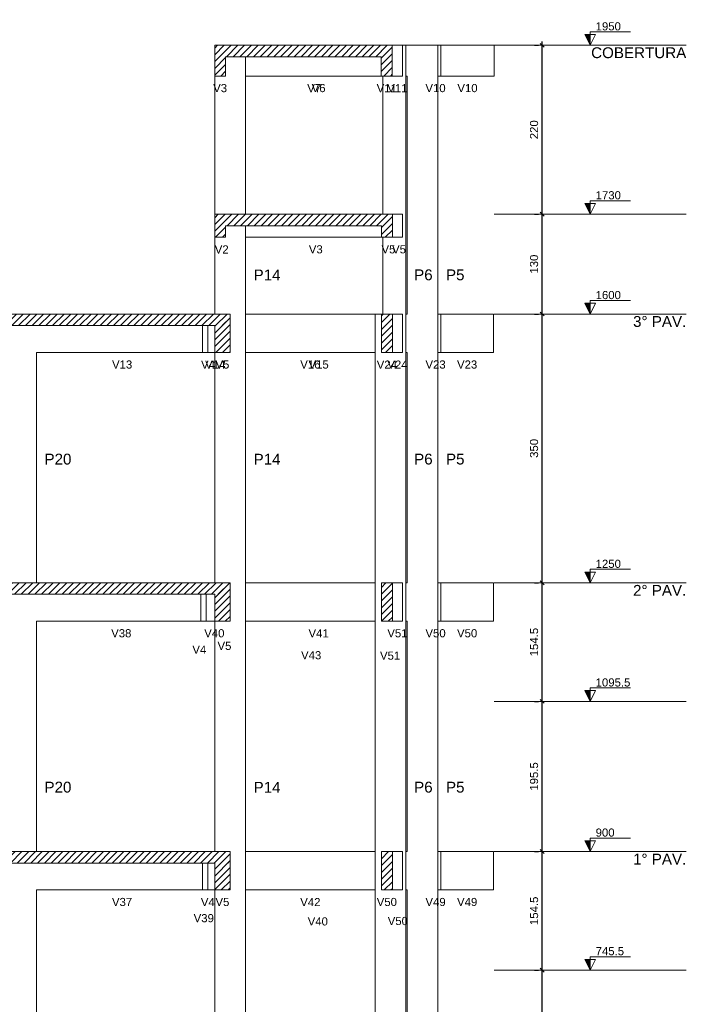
# Model space of a CAD drawing. Header units: millimetres. Extents: x 10 to 1250, y -62 to 528.
# Tile 153 of 256: x 65 to 74, y 210 to 223. Entities that reach past the tile are written whole.
import ezdxf

# ---------------------------------------------------------------- set-up
doc = ezdxf.new("R2010")
doc.units = ezdxf.units.MM
doc.header["$LTSCALE"] = 0.05
for name, color, linetype, lineweight in [('FO-Cortes', 9, 'Continuous', 5), ('FO-Cotas', 5, 'Continuous', 5), ('FO-Eixos', 5, 'Continuous', 5), ('FO-Hachuras das lajes', 1, 'Continuous', 20), ('FO-Níveis', 9, 'Continuous', 5), ('FO-Pilares pré-moldados', 3, 'Continuous', 20), ('FO-Seção das fundações', 9, 'Continuous', 5), ('FO-Títulos', 7, 'Continuous', 5)]:
    doc.layers.add(name, color=color, linetype=linetype, lineweight=lineweight)
doc.styles.add('Arial', font='arial.ttf')
doc.styles.get("Standard").update_dxf_attribs({"font": 'arial.ttf'})
doc.dimstyles.new('UM_50.000000', dxfattribs={"dimtxt": 0.18, "dimasz": 0.1, "dimexe": 0.1, "dimexo": 0.2, "dimgap": 0.1, "dimtad": 1, "dimdec": 1, "dimlfac": 50, "dimzin": 0, "dimdsep": 46, "dimtxsty": 'Standard', "dimblk": 'OBLIQUE', "dimcen": 0.09, "dimdle": 0.1, "dimadec": 1, "dimazin": 2, "dimtfac": 1, "dimtdec": 1, "dimtofl": 0, "dimtmove": 0, "dimatfit": 3, "dimldrblk": 'OBLIQUE', "dimfxl": 1, "dimtolj": 1, "dimarcsym": 1})
pattern_1 = [(45, (-127.84726, -34.92108), (-0.08838835, 0.08838835), [])]

# ---------------------------------------------------------------- blocks, each defined once
blk = doc.blocks.new('_Oblique')
at = {"color": 0, "linetype": 'ByBlock', "lineweight": -2}
blk.add_line((-0.5, -0.5), (0.5, 0.5), dxfattribs=at)
blk = doc.blocks.new('*D306')
at = {"layer": 'Defpoints', "color": 0, "transparency": 16777216}
for p in [(124.097, 57.413), (124.097, 57.413), (124.097, 53.503)]:
    blk.add_point(p, dxfattribs=at)
at = {"layer": 'FO-Hachuras das lajes', "color": 0, "linetype": 'Continuous', "lineweight": -2, "transparency": 16777216}
for p, q in [((124.097, 53.403), (124.097, 57.513)), ((123.897, 57.413), (123.997, 57.413)), ((123.897, 53.503), (123.997, 53.503))]:
    blk.add_line(p, q, dxfattribs=at)
at = {"layer": 'FO-Hachuras das lajes', "color": 0, "lineweight": -2, "transparency": 16777216, "xscale": 0.1, "yscale": 0.1, "zscale": 0.1}
for p, rotation in [((124.097, 57.413), 90), ((124.097, 53.503), 270)]:
    blk.add_blockref('_Oblique', p, dxfattribs=dict(at, rotation=rotation))
at = {"layer": 'FO-Hachuras das lajes', "transparency": 16777216, "insert": (123.885, 55.458), "char_height": 0.2118, "attachment_point": 5, "rotation": 90, "style": 'Arial'}
blk.add_mtext('\\A1;195.5', dxfattribs=at)
blk = doc.blocks.new('*D307')
at = {"layer": 'Defpoints', "color": 0, "transparency": 16777216}
for p in [(124.097, 60.503), (124.097, 60.503), (124.097, 57.413)]:
    blk.add_point(p, dxfattribs=at)
at = {"layer": 'FO-Hachuras das lajes', "color": 0, "linetype": 'Continuous', "lineweight": -2, "transparency": 16777216}
for p, q in [((124.097, 57.313), (124.097, 60.603)), ((123.897, 60.503), (123.997, 60.503)), ((123.897, 57.413), (123.997, 57.413))]:
    blk.add_line(p, q, dxfattribs=at)
at = {"layer": 'FO-Hachuras das lajes', "color": 0, "lineweight": -2, "transparency": 16777216, "xscale": 0.1, "yscale": 0.1, "zscale": 0.1}
for p, rotation in [((124.097, 60.503), 90), ((124.097, 57.413), 270)]:
    blk.add_blockref('_Oblique', p, dxfattribs=dict(at, rotation=rotation))
at = {"layer": 'FO-Hachuras das lajes', "transparency": 16777216, "insert": (123.885, 58.958), "char_height": 0.2118, "attachment_point": 5, "rotation": 90, "style": 'Arial'}
blk.add_mtext('\\A1;154.5', dxfattribs=at)
blk = doc.blocks.new('*D308')
at = {"layer": 'Defpoints', "color": 0, "transparency": 16777216}
for p in [(124.097, 64.413), (124.097, 64.413), (124.097, 60.503)]:
    blk.add_point(p, dxfattribs=at)
at = {"layer": 'FO-Hachuras das lajes', "color": 0, "linetype": 'Continuous', "lineweight": -2, "transparency": 16777216}
for p, q in [((123.897, 64.413), (123.997, 64.413)), ((124.097, 60.403), (124.097, 64.513)), ((123.897, 60.503), (123.997, 60.503))]:
    blk.add_line(p, q, dxfattribs=at)
at = {"layer": 'FO-Hachuras das lajes', "color": 0, "lineweight": -2, "transparency": 16777216, "xscale": 0.1, "yscale": 0.1, "zscale": 0.1}
for p, rotation in [((124.097, 64.413), 90), ((124.097, 60.503), 270)]:
    blk.add_blockref('_Oblique', p, dxfattribs=dict(at, rotation=rotation))
at = {"layer": 'FO-Hachuras das lajes', "transparency": 16777216, "insert": (123.885, 62.458), "char_height": 0.2118, "attachment_point": 5, "rotation": 90, "style": 'Arial'}
blk.add_mtext('\\A1;195.5', dxfattribs=at)
blk = doc.blocks.new('*D309')
at = {"layer": 'Defpoints', "color": 0, "transparency": 16777216}
for p in [(124.097, 67.503), (124.097, 67.503), (124.097, 64.413)]:
    blk.add_point(p, dxfattribs=at)
at = {"layer": 'FO-Hachuras das lajes', "color": 0, "linetype": 'Continuous', "lineweight": -2, "transparency": 16777216}
for p, q in [((123.897, 67.503), (123.997, 67.503)), ((124.097, 64.313), (124.097, 67.603)), ((123.897, 64.413), (123.997, 64.413))]:
    blk.add_line(p, q, dxfattribs=at)
at = {"layer": 'FO-Hachuras das lajes', "color": 0, "lineweight": -2, "transparency": 16777216, "xscale": 0.1, "yscale": 0.1, "zscale": 0.1}
for p, rotation in [((124.097, 67.503), 90), ((124.097, 64.413), 270)]:
    blk.add_blockref('_Oblique', p, dxfattribs=dict(at, rotation=rotation))
at = {"layer": 'FO-Hachuras das lajes', "transparency": 16777216, "insert": (123.885, 65.958), "char_height": 0.2118, "attachment_point": 5, "rotation": 90, "style": 'Arial'}
blk.add_mtext('\\A1;154.5', dxfattribs=at)
blk = doc.blocks.new('*D310')
at = {"layer": 'Defpoints', "color": 0, "transparency": 16777216}
for p in [(124.097, 74.503), (124.097, 74.503), (124.097, 67.503)]:
    blk.add_point(p, dxfattribs=at)
at = {"layer": 'FO-Hachuras das lajes', "color": 0, "linetype": 'Continuous', "lineweight": -2, "transparency": 16777216}
for p, q in [((123.897, 74.503), (123.997, 74.503)), ((124.097, 67.403), (124.097, 74.603)), ((123.897, 67.503), (123.997, 67.503))]:
    blk.add_line(p, q, dxfattribs=at)
at = {"layer": 'FO-Hachuras das lajes', "color": 0, "lineweight": -2, "transparency": 16777216, "xscale": 0.1, "yscale": 0.1, "zscale": 0.1}
for p, rotation in [((124.097, 74.503), 90), ((124.097, 67.503), 270)]:
    blk.add_blockref('_Oblique', p, dxfattribs=dict(at, rotation=rotation))
at = {"layer": 'FO-Hachuras das lajes', "transparency": 16777216, "insert": (123.885, 71.003), "char_height": 0.2118, "attachment_point": 5, "rotation": 90, "style": 'Arial'}
blk.add_mtext('\\A1;350', dxfattribs=at)
blk = doc.blocks.new('*D311')
at = {"layer": 'Defpoints', "color": 0, "transparency": 16777216}
for p in [(124.097, 77.103), (124.097, 77.103), (124.097, 74.503)]:
    blk.add_point(p, dxfattribs=at)
at = {"layer": 'FO-Hachuras das lajes', "color": 0, "linetype": 'Continuous', "lineweight": -2, "transparency": 16777216}
for p, q in [((124.097, 74.403), (124.097, 77.203)), ((123.897, 77.103), (123.997, 77.103)), ((123.897, 74.503), (123.997, 74.503))]:
    blk.add_line(p, q, dxfattribs=at)
at = {"layer": 'FO-Hachuras das lajes', "color": 0, "lineweight": -2, "transparency": 16777216, "xscale": 0.1, "yscale": 0.1, "zscale": 0.1}
for p, rotation in [((124.097, 77.103), 90), ((124.097, 74.503), 270)]:
    blk.add_blockref('_Oblique', p, dxfattribs=dict(at, rotation=rotation))
at = {"layer": 'FO-Hachuras das lajes', "transparency": 16777216, "insert": (123.885, 75.803), "char_height": 0.2118, "attachment_point": 5, "rotation": 90, "style": 'Arial'}
blk.add_mtext('\\A1;130', dxfattribs=at)
blk = doc.blocks.new('*D312')
at = {"layer": 'Defpoints', "color": 0, "transparency": 16777216}
for p in [(124.097, 81.503), (124.097, 81.503), (124.097, 77.103)]:
    blk.add_point(p, dxfattribs=at)
at = {"layer": 'FO-Hachuras das lajes', "color": 0, "linetype": 'Continuous', "lineweight": -2, "transparency": 16777216}
for p, q in [((124.097, 77.003), (124.097, 81.603)), ((123.897, 81.503), (123.997, 81.503)), ((123.897, 77.103), (123.997, 77.103))]:
    blk.add_line(p, q, dxfattribs=at)
at = {"layer": 'FO-Hachuras das lajes', "color": 0, "lineweight": -2, "transparency": 16777216, "xscale": 0.1, "yscale": 0.1, "zscale": 0.1}
for p, rotation in [((124.097, 81.503), 90), ((124.097, 77.103), 270)]:
    blk.add_blockref('_Oblique', p, dxfattribs=dict(at, rotation=rotation))
at = {"layer": 'FO-Hachuras das lajes', "transparency": 16777216, "insert": (123.885, 79.303), "char_height": 0.2118, "attachment_point": 5, "rotation": 90, "style": 'Arial'}
blk.add_mtext('\\A1;220', dxfattribs=at)
blk = doc.blocks.new('BBBBB')
at = {"layer": 'FO-Cortes', "linetype": 'Continuous'}
for points in [[(-2.5, 46.5821), (-2.5, 46.8621), (-2.64, 46.8621), (-2.5, 46.5821)], [(-2.5, 42.1821), (-2.5, 42.4621), (-2.64, 42.4621), (-2.5, 42.1821)], [(-2.5, 39.5821), (-2.5, 39.8621), (-2.64, 39.8621), (-2.5, 39.5821)], [(-2.5, 32.5821), (-2.5, 32.8621), (-2.64, 32.8621), (-2.5, 32.5821)], [(-2.5, 29.4921), (-2.5, 29.7721), (-2.64, 29.7721), (-2.5, 29.4921)], [(-2.5, 25.5821), (-2.5, 25.8621), (-2.64, 25.8621), (-2.5, 25.5821)], [(-2.5, 22.4921), (-2.5, 22.7721), (-2.64, 22.7721), (-2.5, 22.4921)]]:
    blk.add_hatch(color=256, dxfattribs=at).paths.add_polyline_path(points)
at = {"layer": 'FO-Níveis', "linetype": 'Continuous'}
h = blk.add_hatch(dxfattribs=at)
h.set_pattern_fill('ANSI31', color=256, style=0)
h.set_pattern_definition(pattern_1)
h.paths.add_polyline_path([(-12.2751, 46.2821), (-7.6527, 46.2821), (-7.6527, 46.5821), (-12.2751, 46.5821), (-12.2751, 46.2821)])
h = blk.add_hatch(dxfattribs=at)
h.set_pattern_fill('ANSI31', color=256, style=0)
h.set_pattern_definition(pattern_1)
h.paths.add_polyline_path([(-12.2751, 45.7821), (-11.9951, 45.7821), (-11.9951, 46.5821), (-12.2751, 46.5821), (-12.2751, 45.7821)])
h = blk.add_hatch(dxfattribs=at)
h.set_pattern_fill('ANSI31', color=256, style=0)
h.set_pattern_definition(pattern_1)
h.paths.add_polyline_path([(-7.9386, 45.7821), (-7.6527, 45.7821), (-7.6527, 46.5821), (-7.9386, 46.5821), (-7.9386, 45.7821)])
h = blk.add_hatch(dxfattribs=at)
h.set_pattern_fill('ANSI31', color=256, style=0)
h.set_pattern_definition(pattern_1)
h.paths.add_polyline_path([(-12.2751, 41.8821), (-7.6517, 41.8821), (-7.6517, 42.1821), (-12.2751, 42.1821), (-12.2751, 41.8821)])
h = blk.add_hatch(dxfattribs=at)
h.set_pattern_fill('ANSI31', color=256, style=0)
h.set_pattern_definition(pattern_1)
h.paths.add_polyline_path([(-12.2751, 41.5821), (-11.9951, 41.5821), (-11.9951, 42.1821), (-12.2751, 42.1821), (-12.2751, 41.5821)])
h = blk.add_hatch(dxfattribs=at)
h.set_pattern_fill('ANSI31', color=256, style=0)
h.set_pattern_definition(pattern_1)
h.paths.add_polyline_path([(-7.9377, 41.5821), (-7.6517, 41.5821), (-7.6517, 42.1821), (-7.9377, 42.1821), (-7.9377, 41.5821)])
h = blk.add_hatch(dxfattribs=at)
h.set_pattern_fill('ANSI31', color=256, style=0)
h.set_pattern_definition(pattern_1)
h.paths.add_polyline_path([(-20.0191, 39.2821), (-11.8751, 39.2821), (-11.8751, 39.5821), (-20.0191, 39.5821), (-20.0191, 39.2821)])
h = blk.add_hatch(dxfattribs=at)
h.set_pattern_fill('ANSI31', color=256, style=0)
h.set_pattern_definition(pattern_1)
h.paths.add_polyline_path([(-12.2751, 38.5821), (-11.8751, 38.5821), (-11.8751, 39.5821), (-12.2751, 39.5821), (-12.2751, 38.5821)])
h = blk.add_hatch(dxfattribs=at)
h.set_pattern_fill('ANSI31', color=256, style=0)
h.set_pattern_definition(pattern_1)
h.paths.add_polyline_path([(-7.9377, 38.5821), (-7.6518, 38.5821), (-7.6518, 39.5821), (-7.9377, 39.5821), (-7.9377, 38.5821)])
h = blk.add_hatch(dxfattribs=at)
h.set_pattern_fill('ANSI31', color=256, style=0)
h.set_pattern_definition(pattern_1)
h.paths.add_polyline_path([(-19.7191, 32.2821), (-11.8751, 32.2821), (-11.8751, 32.5821), (-19.7191, 32.5821), (-19.7191, 32.2821)])
h = blk.add_hatch(dxfattribs=at)
h.set_pattern_fill('ANSI31', color=256, style=0)
h.set_pattern_definition(pattern_1)
h.paths.add_polyline_path([(-12.2751, 31.5821), (-11.8751, 31.5821), (-11.8751, 32.5821), (-12.2751, 32.5821), (-12.2751, 31.5821)])
h = blk.add_hatch(dxfattribs=at)
h.set_pattern_fill('ANSI31', color=256, style=0)
h.set_pattern_definition(pattern_1)
h.paths.add_polyline_path([(-7.9378, 31.5821), (-7.6518, 31.5821), (-7.6518, 32.5821), (-7.9378, 32.5821), (-7.9378, 31.5821)])
h = blk.add_hatch(dxfattribs=at)
h.set_pattern_fill('ANSI31', color=256, style=0)
h.set_pattern_definition(pattern_1)
h.paths.add_polyline_path([(-19.7191, 25.2821), (-11.8751, 25.2821), (-11.8751, 25.5821), (-19.7191, 25.5821), (-19.7191, 25.2821)])
h = blk.add_hatch(dxfattribs=at)
h.set_pattern_fill('ANSI31', color=256, style=0)
h.set_pattern_definition(pattern_1)
h.paths.add_polyline_path([(-12.2751, 24.5821), (-11.8751, 24.5821), (-11.8751, 25.5821), (-12.2751, 25.5821), (-12.2751, 24.5821)])
h = blk.add_hatch(dxfattribs=at)
h.set_pattern_fill('ANSI31', color=256, style=0)
h.set_pattern_definition(pattern_1)
h.paths.add_polyline_path([(-7.9378, 24.5821), (-7.6518, 24.5821), (-7.6518, 25.5821), (-7.9378, 25.5821), (-7.9378, 24.5821)])
at = {"layer": 'FO-Cortes'}
for points in [[(-2.5, 46.5821), (-2.36, 46.8621), (-2.64, 46.8621), (-2.5, 46.5821), (-2.5, 46.9321), (-1.45, 46.9321)], [(-2.5, 42.1821), (-2.36, 42.4621), (-2.64, 42.4621), (-2.5, 42.1821), (-2.5, 42.5321), (-1.45, 42.5321)], [(-2.5, 39.5821), (-2.36, 39.8621), (-2.64, 39.8621), (-2.5, 39.5821), (-2.5, 39.9321), (-1.45, 39.9321)], [(-2.5, 32.5821), (-2.36, 32.8621), (-2.64, 32.8621), (-2.5, 32.5821), (-2.5, 32.9321), (-1.45, 32.9321)], [(-2.5, 29.4921), (-2.36, 29.7721), (-2.64, 29.7721), (-2.5, 29.4921), (-2.5, 29.8421), (-1.45, 29.8421)], [(-2.5, 25.5821), (-2.36, 25.8621), (-2.64, 25.8621), (-2.5, 25.5821), (-2.5, 25.9321), (-1.45, 25.9321)], [(-2.5, 22.4921), (-2.36, 22.7721), (-2.64, 22.7721), (-2.5, 22.4921), (-2.5, 22.8421), (-1.45, 22.8421)]]:
    blk.add_lwpolyline(points, dxfattribs=at)
at = {"layer": 'FO-Cotas'}
for p, q in [((-7.3872, 46.5821), (-7.6527, 46.5821)), ((-7.6527, 46.5821), (-7.6527, 46.2821)), ((-7.6527, 46.2821), (-7.6527, 46.5821)), ((-7.6527, 46.2821), (-7.6527, 46.5821)), ((-7.2971, 46.5821), (-7.3872, 46.5821)), ((-7.3872, 45.7821), (-7.3872, 46.5821)), ((-7.2669, 46.5821), (-7.2971, 46.5821)), ((-7.2971, 45.7821), (-7.2971, 46.5821)), ((-6.665, 46.5821), (-7.2669, 46.5821)), ((-6.4669, 46.5821), (-6.665, 46.5821)), ((-6.3908, 46.5821), (-6.4669, 46.5821)), ((-6.4669, 45.7821), (-6.4669, 46.5821)), ((-5, 46.5821), (-6.3908, 46.5821)), ((-6.3908, 46.5821), (-6.3908, 45.7821)), ((-5, 45.7821), (-5, 46.5821)), ((-11.4751, 45.7821), (-11.4751, 46.2821)), ((-12.2751, 45.7821), (-12.2751, 42.1821)), ((-11.4751, 45.7821), (-7.9386, 45.7821)), ((-11.4751, 42.1821), (-11.4751, 45.7821)), ((-7.8971, 45.7821), (-7.8971, 42.1821)), ((-7.6527, 45.7821), (-7.3872, 45.7821)), ((-7.2971, 45.7821), (-7.2669, 45.7821)), ((-7.2971, 42.1821), (-7.2971, 45.7821)), ((-7.2669, 45.7821), (-7.2669, 42.1821)), ((-6.4669, 45.7821), (-6.3908, 45.7821)), ((-6.4669, 42.1821), (-6.4669, 45.7821)), ((-6.3908, 45.7821), (-5, 45.7821)), ((-7.386, 42.1821), (-7.6517, 42.1821)), ((-7.386, 41.5821), (-7.386, 42.1821)), ((-7.2971, 39.5821), (-7.2971, 42.1821)), ((-7.2669, 42.1821), (-7.2669, 39.5821)), ((-6.4669, 39.5821), (-6.4669, 42.1821)), ((-11.4751, 41.5821), (-11.4751, 41.8821)), ((-12.2751, 41.5821), (-12.2751, 39.5821)), ((-11.4751, 41.5821), (-7.9377, 41.5821)), ((-11.4751, 39.5821), (-11.4751, 41.5821)), ((-7.8971, 41.5821), (-7.8971, 39.5821)), ((-7.6517, 41.5821), (-7.386, 41.5821)), ((-8.0971, 39.5821), (-11.4751, 39.5821)), ((-11.4751, 38.5821), (-11.4751, 39.5821)), ((-8.0971, 39.5821), (-8.0971, 38.5821)), ((-7.9377, 39.5821), (-8.0971, 39.5821)), ((-7.3862, 39.5821), (-7.6518, 39.5821)), ((-7.3862, 38.5821), (-7.3862, 39.5821)), ((-7.2669, 39.5821), (-7.2971, 39.5821)), ((-7.2971, 38.5821), (-7.2971, 39.5821)), ((-6.3898, 39.5821), (-6.4669, 39.5821)), ((-6.4669, 38.5821), (-6.4669, 39.5821)), ((-5.0198, 39.5821), (-6.3898, 39.5821)), ((-6.3898, 39.5821), (-6.3898, 38.5821)), ((-5.0198, 38.5821), (-5.0198, 39.5821)), ((-12.5909, 39.2821), (-12.5909, 38.5821)), ((-12.4509, 39.2821), (-12.4509, 38.5821)), ((-16.9191, 38.5821), (-12.5909, 38.5821)), ((-16.9191, 32.5821), (-16.9191, 38.5821)), ((-12.5909, 38.5821), (-12.4509, 38.5821)), ((-12.4509, 38.5821), (-12.3109, 38.5821)), ((-12.3109, 38.5821), (-12.2751, 38.5821)), ((-12.2751, 38.5821), (-12.2751, 32.5821)), ((-11.4751, 38.5821), (-8.0971, 38.5821)), ((-11.4751, 32.5821), (-11.4751, 38.5821)), ((-8.0971, 38.5821), (-8.0971, 32.5821)), ((-7.6518, 38.5821), (-7.3862, 38.5821)), ((-7.2971, 38.5821), (-7.2669, 38.5821)), ((-7.2971, 32.5821), (-7.2971, 38.5821)), ((-7.2669, 38.5821), (-7.2669, 32.5821)), ((-6.4669, 38.5821), (-6.3898, 38.5821)), ((-6.4669, 32.5821), (-6.4669, 38.5821)), ((-6.3898, 38.5821), (-5.0198, 38.5821)), ((-8.0971, 32.5821), (-11.4751, 32.5821)), ((-11.4751, 31.5821), (-11.4751, 32.5821)), ((-8.0971, 32.5821), (-8.0971, 31.5821)), ((-7.3862, 32.5821), (-7.6518, 32.5821)), ((-7.3862, 31.5821), (-7.3862, 32.5821)), ((-7.2669, 32.5821), (-7.2971, 32.5821)), ((-7.2971, 31.5821), (-7.2971, 32.5821)), ((-6.3898, 32.5821), (-6.4669, 32.5821)), ((-6.4669, 31.5821), (-6.4669, 32.5821)), ((-5.0198, 32.5821), (-6.3898, 32.5821)), ((-6.3898, 32.5821), (-6.3898, 31.5821)), ((-5.0198, 31.5821), (-5.0198, 32.5821)), ((-12.6361, 32.2821), (-12.6361, 31.5821)), ((-12.4961, 32.2821), (-12.4961, 31.5821)), ((-16.9191, 31.5821), (-12.6361, 31.5821)), ((-16.9191, 29.4921), (-16.9191, 31.5821)), ((-12.6361, 31.5821), (-12.4961, 31.5821)), ((-12.4961, 31.5821), (-12.3561, 31.5821)), ((-12.3561, 31.5821), (-12.2751, 31.5821)), ((-12.2751, 31.5821), (-12.2751, 29.4921)), ((-11.4751, 31.5821), (-8.0971, 31.5821)), ((-11.4751, 29.4921), (-11.4751, 31.5821)), ((-8.0971, 31.5821), (-8.0971, 29.4921)), ((-7.6518, 31.5821), (-7.3862, 31.5821)), ((-7.2971, 31.5821), (-7.2669, 31.5821)), ((-7.2971, 29.4921), (-7.2971, 31.5821)), ((-7.2669, 31.5821), (-7.2669, 29.4921)), ((-6.4669, 31.5821), (-6.3898, 31.5821)), ((-6.4669, 29.4921), (-6.4669, 31.5821)), ((-6.3898, 31.5821), (-5.0198, 31.5821)), ((-16.9191, 25.5821), (-16.9191, 29.4921)), ((-12.2751, 29.4921), (-12.2751, 25.5821)), ((-11.4751, 25.5821), (-11.4751, 29.4921)), ((-8.0971, 29.4921), (-8.0971, 25.5821)), ((-7.2971, 25.5821), (-7.2971, 29.4921)), ((-7.2669, 29.4921), (-7.2669, 25.5821)), ((-6.4669, 25.5821), (-6.4669, 29.4921)), ((-8.0971, 25.5821), (-11.4751, 25.5821)), ((-11.4751, 24.5821), (-11.4751, 25.5821)), ((-8.0971, 25.5821), (-8.0971, 24.5821)), ((-7.3862, 25.5821), (-7.6518, 25.5821)), ((-7.3862, 24.5821), (-7.3862, 25.5821)), ((-7.2669, 25.5821), (-7.2971, 25.5821)), ((-7.2971, 24.5821), (-7.2971, 25.5821)), ((-6.3898, 25.5821), (-6.4669, 25.5821)), ((-6.4669, 24.5821), (-6.4669, 25.5821)), ((-5.0198, 25.5821), (-6.3898, 25.5821)), ((-6.3898, 25.5821), (-6.3898, 24.5821)), ((-5.0198, 24.5821), (-5.0198, 25.5821)), ((-12.5951, 25.2821), (-12.5951, 24.5821)), ((-12.4551, 25.2821), (-12.4551, 24.5821)), ((-16.9191, 24.5821), (-12.5951, 24.5821)), ((-16.9191, 22.4921), (-16.9191, 24.5821)), ((-12.5951, 24.5821), (-12.4551, 24.5821)), ((-12.4551, 24.5821), (-12.3151, 24.5821)), ((-12.3151, 24.5821), (-12.2751, 24.5821)), ((-12.2751, 24.5821), (-12.2751, 22.4921)), ((-11.4751, 24.5821), (-8.0971, 24.5821)), ((-11.4751, 22.4921), (-11.4751, 24.5821)), ((-8.0971, 24.5821), (-8.0971, 22.4921)), ((-7.6518, 24.5821), (-7.3862, 24.5821)), ((-7.2971, 24.5821), (-7.2669, 24.5821)), ((-7.2971, 22.4921), (-7.2971, 24.5821)), ((-7.2669, 24.5821), (-7.2669, 22.4921)), ((-6.4669, 24.5821), (-6.3898, 24.5821)), ((-6.4669, 22.4921), (-6.4669, 24.5821)), ((-6.3898, 24.5821), (-5.0198, 24.5821)), ((-16.9191, 18.5821), (-16.9191, 22.4921)), ((-12.2751, 22.4921), (-12.2751, 18.5821)), ((-11.4751, 18.5821), (-11.4751, 22.4921)), ((-8.0971, 22.4921), (-8.0971, 18.5821)), ((-7.2971, 18.5821), (-7.2971, 22.4921)), ((-7.2669, 22.4921), (-7.2669, 18.5821)), ((-6.4669, 18.5821), (-6.4669, 22.4921))]:
    blk.add_line(p, q, dxfattribs=at)
at = {"layer": 'FO-Eixos', "linetype": 'Continuous'}
for p, q in [((-5, 46.5821), (0, 46.5821)), ((-5, 42.1821), (0, 42.1821)), ((-5, 39.5821), (0, 39.5821)), ((-5, 32.5821), (0, 32.5821)), ((-5, 29.4921), (0, 29.4921)), ((-5, 25.5821), (0, 25.5821)), ((-5, 22.4921), (0, 22.4921))]:
    blk.add_line(p, q, dxfattribs=at)
at = {"layer": 'FO-Títulos'}
for p, q in [((-12.2751, 46.5821), (-12.2751, 46.2821)), ((-11.9951, 46.5821), (-12.2751, 46.5821)), ((-11.8751, 46.5821), (-11.9951, 46.5821)), ((-11.4751, 46.5821), (-11.8751, 46.5821)), ((-7.9386, 46.5821), (-11.4751, 46.5821)), ((-7.8971, 46.5821), (-7.9386, 46.5821)), ((-7.6527, 46.5821), (-7.8971, 46.5821)), ((-12.2751, 46.2821), (-12.2751, 45.7821)), ((-11.9951, 45.7821), (-11.9951, 46.2821)), ((-11.9951, 46.2821), (-11.8751, 46.2821)), ((-11.8751, 46.2821), (-11.4751, 46.2821)), ((-11.4751, 46.2821), (-7.9386, 46.2821)), ((-7.9386, 46.2821), (-7.9386, 45.7821)), ((-7.6527, 45.7821), (-7.6527, 46.2821)), ((-12.2751, 45.7821), (-11.9951, 45.7821)), ((-7.9386, 45.7821), (-7.8971, 45.7821)), ((-7.8971, 45.7821), (-7.6527, 45.7821)), ((-12.2751, 42.1821), (-12.2751, 41.8821)), ((-11.9951, 42.1821), (-12.2751, 42.1821)), ((-11.8751, 42.1821), (-11.9951, 42.1821)), ((-11.4751, 42.1821), (-11.8751, 42.1821)), ((-7.9377, 42.1821), (-11.4751, 42.1821)), ((-7.8971, 42.1821), (-7.9377, 42.1821)), ((-7.6517, 42.1821), (-7.8971, 42.1821)), ((-7.6517, 41.8821), (-7.6517, 42.1821)), ((-12.2751, 41.8821), (-12.2751, 41.5821)), ((-11.9951, 41.5821), (-11.9951, 41.8821)), ((-11.9951, 41.8821), (-11.8751, 41.8821)), ((-11.8751, 41.8821), (-11.4751, 41.8821)), ((-11.4751, 41.8821), (-7.9377, 41.8821)), ((-7.9377, 41.8821), (-7.9377, 41.5821)), ((-7.6517, 41.5821), (-7.6517, 41.8821)), ((-12.2751, 41.5821), (-11.9951, 41.5821)), ((-7.9377, 41.5821), (-7.8971, 41.5821)), ((-7.8971, 41.5821), (-7.6517, 41.5821)), ((-16.9191, 39.5821), (-17.7191, 39.5821)), ((-12.5909, 39.5821), (-16.9191, 39.5821)), ((-12.4509, 39.5821), (-12.5909, 39.5821)), ((-12.3109, 39.5821), (-12.4509, 39.5821)), ((-12.2751, 39.5821), (-12.3109, 39.5821)), ((-12.0751, 39.5821), (-12.2751, 39.5821)), ((-11.9951, 39.5821), (-12.0751, 39.5821)), ((-11.8751, 39.5821), (-11.9951, 39.5821)), ((-11.8751, 39.2821), (-11.8751, 39.5821)), ((-7.9377, 39.5821), (-7.9377, 38.5821)), ((-7.8971, 39.5821), (-7.9377, 39.5821)), ((-7.6518, 39.5821), (-7.8971, 39.5821)), ((-7.6518, 38.5821), (-7.6518, 39.5821)), ((-17.7191, 39.2821), (-16.9191, 39.2821)), ((-16.9191, 39.2821), (-12.5909, 39.2821)), ((-12.5909, 39.2821), (-12.4509, 39.2821)), ((-12.4509, 39.2821), (-12.3109, 39.2821)), ((-12.3109, 39.2821), (-12.2751, 39.2821)), ((-12.2751, 39.2821), (-12.2751, 38.5821)), ((-11.8751, 38.5821), (-11.8751, 39.2821)), ((-12.2751, 38.5821), (-12.0751, 38.5821)), ((-12.0751, 38.5821), (-11.9951, 38.5821)), ((-11.9951, 38.5821), (-11.8751, 38.5821)), ((-7.9377, 38.5821), (-7.6518, 38.5821)), ((-16.9191, 32.5821), (-17.7191, 32.5821)), ((-12.6361, 32.5821), (-16.9191, 32.5821)), ((-12.4961, 32.5821), (-12.6361, 32.5821)), ((-12.3561, 32.5821), (-12.4961, 32.5821)), ((-12.2751, 32.5821), (-12.3561, 32.5821)), ((-12.0751, 32.5821), (-12.2751, 32.5821)), ((-11.8751, 32.5821), (-12.0751, 32.5821)), ((-11.8751, 32.2821), (-11.8751, 32.5821)), ((-7.6518, 32.5821), (-7.9378, 32.5821)), ((-7.9378, 32.5821), (-7.9378, 31.5821)), ((-7.6518, 31.5821), (-7.6518, 32.5821)), ((-17.7191, 32.2821), (-16.9191, 32.2821)), ((-16.9191, 32.2821), (-12.6361, 32.2821)), ((-12.6361, 32.2821), (-12.4961, 32.2821)), ((-12.4961, 32.2821), (-12.3561, 32.2821)), ((-12.3561, 32.2821), (-12.2751, 32.2821)), ((-12.2751, 32.2821), (-12.2751, 31.5821)), ((-11.8751, 31.5821), (-11.8751, 32.2821)), ((-12.2751, 31.5821), (-12.0751, 31.5821)), ((-12.0751, 31.5821), (-11.8751, 31.5821)), ((-7.9378, 31.5821), (-7.6518, 31.5821)), ((-16.9191, 25.5821), (-17.7191, 25.5821)), ((-12.5951, 25.5821), (-16.9191, 25.5821)), ((-12.4551, 25.5821), (-12.5951, 25.5821)), ((-12.3151, 25.5821), (-12.4551, 25.5821)), ((-12.2751, 25.5821), (-12.3151, 25.5821)), ((-12.0751, 25.5821), (-12.2751, 25.5821)), ((-11.8751, 25.5821), (-12.0751, 25.5821)), ((-11.8751, 25.2821), (-11.8751, 25.5821)), ((-7.6518, 25.5821), (-7.9378, 25.5821)), ((-7.9378, 25.5821), (-7.9378, 24.5821)), ((-7.6518, 24.5821), (-7.6518, 25.5821)), ((-17.7191, 25.2821), (-16.9191, 25.2821)), ((-16.9191, 25.2821), (-12.5951, 25.2821)), ((-12.5951, 25.2821), (-12.4551, 25.2821)), ((-12.4551, 25.2821), (-12.3151, 25.2821)), ((-12.3151, 25.2821), (-12.2751, 25.2821)), ((-12.2751, 25.2821), (-12.2751, 24.5821)), ((-11.8751, 24.5821), (-11.8751, 25.2821)), ((-12.2751, 24.5821), (-12.0751, 24.5821)), ((-12.0751, 24.5821), (-11.8751, 24.5821)), ((-7.9378, 24.5821), (-7.6518, 24.5821))]:
    blk.add_line(p, q, dxfattribs=at)
at = {"layer": 'FO-Cortes', "char_height": 0.2118, "attachment_point": 7, "line_spacing_factor": 0.798, "style": 'Arial'}
for s, insert in [('1950', (-2.36, 46.9671)), ('1730', (-2.36, 42.5671)), ('1600', (-2.36, 39.9671)), ('1250', (-2.36, 32.9671)), ('1095.5', (-2.36, 29.8771)), ('900', (-2.36, 25.9671)), ('745.5', (-2.36, 22.8771))]:
    blk.add_mtext(s, dxfattribs=dict(at, insert=insert))
at = {"layer": 'FO-Cortes', "linetype": 'Continuous', "char_height": 0.2824, "attachment_point": 9, "line_spacing_factor": 0.798, "style": 'Arial'}
for s, insert in [('COBERTURA', (0, 46.2432)), ('3%%d PAV.', (0, 39.2432)), ('2%%d PAV.', (0, 32.2432)), ('1%%d PAV.', (0, 25.2432))]:
    blk.add_mtext(s, dxfattribs=dict(at, insert=insert))
at = {"layer": 'FO-Pilares pré-moldados', "char_height": 0.2824, "attachment_point": 7, "line_spacing_factor": 0.798, "style": 'Arial'}
for s, insert in [('P14', (-11.2633, 40.4585)), ('P6', (-7.0853, 40.4585)), ('P5', (-6.2551, 40.4585)), ('P20', (-16.7073, 35.6585)), ('P14', (-11.2633, 35.6585)), ('P6', (-7.0853, 35.6585)), ('P5', (-6.2551, 35.6585)), ('P20', (-16.7073, 27.1135)), ('P14', (-11.2633, 27.1135)), ('P6', (-7.0853, 27.1135)), ('P5', (-6.2551, 27.1135))]:
    blk.add_mtext(s, dxfattribs=dict(at, insert=insert))
at = {"layer": 'FO-Seção das fundações', "char_height": 0.2118, "attachment_point": 8, "line_spacing_factor": 0.798, "style": 'Arial'}
for s, insert in [('V3', (-12.1351, 45.3585)), ('V7', (-9.6861, 45.3585)), ('V6', (-9.571, 45.3585)), ('V11', (-7.7957, 45.3585)), ('V11', (-7.5199, 45.3585)), ('V10', (-6.5279, 45.3585)), ('V10', (-5.6954, 45.3585)), (' V2', (-12.1351, 41.1585)), (' V3', (-9.6861, 41.1585)), (' V5', (-7.7947, 41.1585)), (' V5', (-7.5188, 41.1585)), ('V13', (-14.685, 38.1585)), ('V4', (-12.4509, 38.1585)), ('V14', (-12.263, 38.1585)), ('V5', (-12.0751, 38.1585)), ('V16', (-9.7861, 38.1585)), ('V15', (-9.571, 38.1585)), ('V24', (-7.7948, 38.1585)), ('V24', (-7.519, 38.1585)), ('V23', (-6.5269, 38.1585)), ('V23', (-5.7048, 38.1585)), ('V38', (-14.7076, 31.1585)), ('V40', (-12.2856, 31.1585)), ('V41', (-9.571, 31.1585)), ('V51', (-7.519, 31.1585)), ('V50', (-6.5269, 31.1585)), ('V50', (-5.7048, 31.1585)), ('V5', (-12.022, 30.8297)), ('V4', (-12.6766, 30.7342)), ('V43', (-9.7649, 30.5857)), ('V51', (-7.7099, 30.575)), ('V37', (-14.6871, 24.1585)), ('V4', (-12.4551, 24.1585)), ('V5', (-12.0751, 24.1585)), ('V42', (-9.7861, 24.1585)), ('V50', (-7.7948, 24.1585)), ('V49', (-6.5269, 24.1585)), ('V49', (-5.7048, 24.1585)), ('V39', (-12.5605, 23.7369)), ('V40', (-9.5921, 23.6526)), ('V50', (-7.5085, 23.6631))]:
    blk.add_mtext(s, dxfattribs=dict(at, insert=insert))
at = {"layer": 'FO-Hachuras das lajes', "linetype": 'Continuous'}
for base, p1, p2, picture, middle in [((-3.75, 46.5821), (-3.75, 42.1821), (-3.75, 46.5821), '*D312', (-3.9618, 44.3821)), ((-3.75, 42.1821), (-3.75, 39.5821), (-3.75, 42.1821), '*D311', (-3.9618, 40.8821)), ((-3.75, 39.5821), (-3.75, 32.5821), (-3.75, 39.5821), '*D310', (-3.9618, 36.0821)), ((-3.75, 32.5821), (-3.75, 29.4921), (-3.75, 32.5821), '*D309', (-3.9618, 31.0371)), ((-3.75, 29.4921), (-3.75, 25.5821), (-3.75, 29.4921), '*D308', (-3.9618, 27.5371)), ((-3.75, 25.5821), (-3.75, 22.4921), (-3.75, 25.5821), '*D307', (-3.9618, 24.0371)), ((-3.75, 22.4921), (-3.75, 18.5821), (-3.75, 22.4921), '*D306', (-3.9618, 20.5371))]:
    dim = blk.add_linear_dim(base=base, p1=p1, p2=p2, angle=90, dimstyle='UM_50.000000', override={"dimtxt": 0.2118, "dimasz": 0.1, "dimexe": 0.1, "dimexo": 0.2, "dimtad": 1, "dimtih": 0, "dimtoh": 0, "dimdec": 1, "dimlfac": 50, "dimzin": 8, "dimtxsty": 'Arial', "dimblk": 'Oblique', "dimblk1": 'Oblique', "dimblk2": 'Oblique', "dimsah": 1, "dimdle": 0.1, "dimse1": 0, "dimse2": 0, "dimclrt": 256, "dimadec": 1, "dimazin": 3, "dimtmove": 2, "dimldrblk": 'Oblique'}, dxfattribs=at)
    dim.commit()
    dim.dimension.update_dxf_attribs({"geometry": picture, "text_midpoint": middle, "dimtype": 128, "text_rotation": 90, "insert": (-127.8473, -34.9211)})

msp = doc.modelspace()

# ---------------------------------------------------------------- block references
at = {"xscale": 0.5, "yscale": 0.5, "zscale": 0.5}
msp.add_blockref('BBBBB', (74.0803, 199.2495), dxfattribs=at)

doc.saveas('drawing.dxf')
